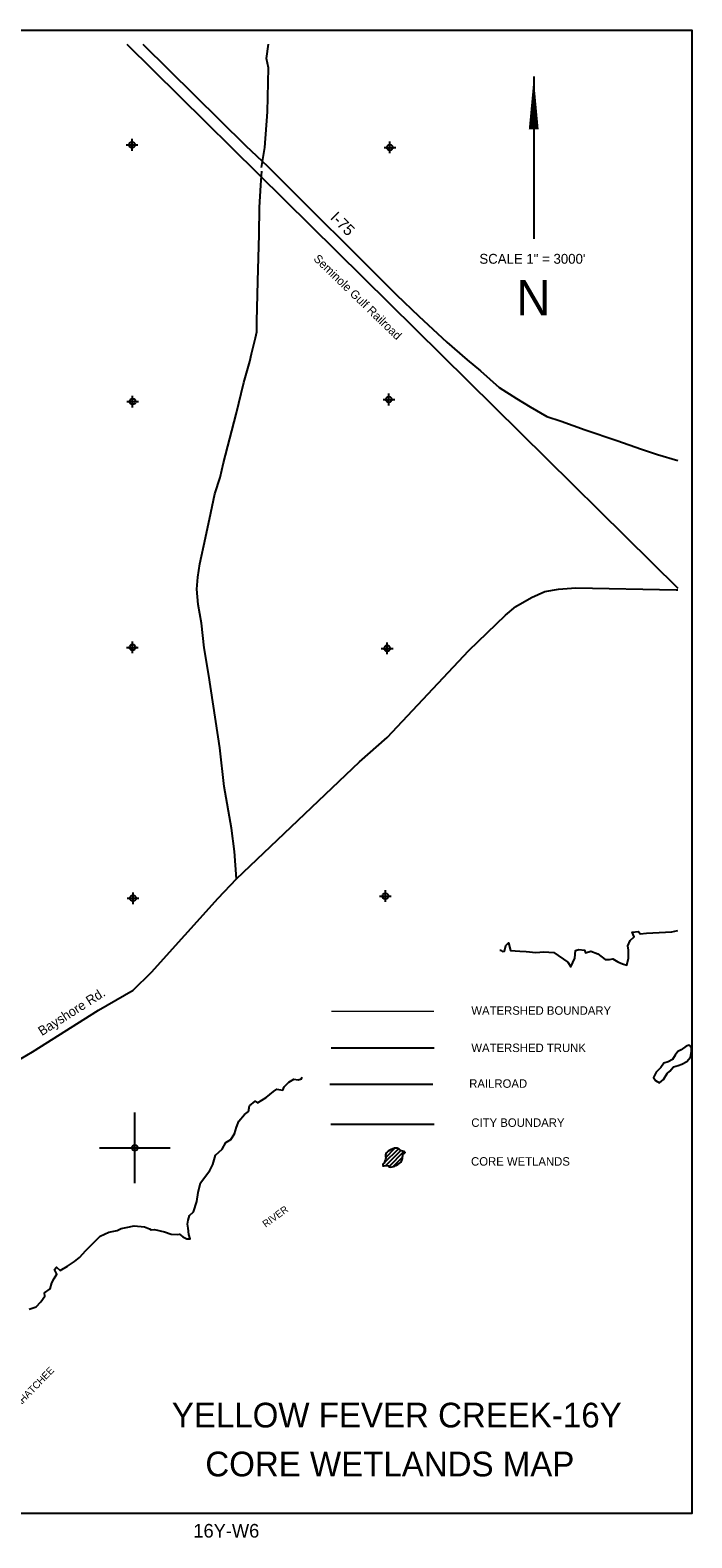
# Model space of a CAD drawing. Extents: x 183292 to 250788, y 844820 to 878152.
# Tile 5 of 6: x 217233 to 231292, y 846136 to 878152. Entities that reach past the tile are written whole.
import ezdxf
from ezdxf.enums import TextEntityAlignment as Align

# ---------------------------------------------------------------- set-up
doc = ezdxf.new("R2010")
doc.units = 0
doc.header["$LTSCALE"] = 800
doc.header["$PDMODE"] = 34
doc.header["$PDSIZE"] = 125
doc.linetypes.add('DASHED', pattern=[0])
doc.linetypes.add('STREAM', pattern=[0])
doc.layers.get('0').update_dxf_attribs({"linetype": 'CONTINUOUS'})
for name, color, linetype in [('BORDER', 1, 'CONTINUOUS'), ('CITY', 14, 'DASHED'), ('MAJROADS', 9, 'CONTINUOUS'), ('RR', 13, 'CONTINUOUS'), ('SEC', 2, 'CONTINUOUS'), ('TEXT', 7, 'CONTINUOUS'), ('TRUNKS', 5, 'STREAM'), ('WATER', 4, 'CONTINUOUS'), ('WETDBA', 11, 'CONTINUOUS'), ('WETFILL', 12, 'CONTINUOUS'), ('WSHEDS', 3, 'CONTINUOUS')]:
    doc.layers.add(name, color=color, linetype=linetype)
doc.layers.get('0').off()

# ---------------------------------------------------------------- blocks, each defined once
blk = doc.blocks.new('*X')
at = {"color": 0}
for p, q in [((199145.33566, 864709.593452), (199536.505735, 865100.763527)), ((199189.76805, 864577.249147), (199706.938814, 865094.41991)), ((199271.100451, 864481.804852), (199877.371892, 865088.076293)), ((199368.920718, 864402.848424), (200047.80497, 865081.732676)), ((199551.697625, 864408.848635), (200094.287838, 864951.438849)), ((199952.496032, 864632.870348), (200048.947802, 864729.322118)), ((199459.469831, 864316.620842), (199546.871849, 864404.02286)), ((197993.236645, 862496.834265), (198055.929968, 862559.527588)), ((198061.073805, 862387.89473), (198143.265823, 862470.086747)), ((198126.709615, 862276.753845), (198204.757621, 862354.801851)), ((198179.837856, 862153.10539), (198288.400925, 862261.668459)), ((198249.164457, 862045.655296), (198345.270132, 862141.760971)), ((198322.03468, 861941.748823), (198416.571353, 862036.285497)), ((198388.730807, 861831.668255), (198521.096411, 861964.033859)), ((198446.918841, 861713.079594), (198769.459501, 862035.620254)), ((198504.090011, 861593.474068), (198842.76759, 861932.151647)), ((198044.853296, 861664.56744), (198083.796013, 861703.510156)), ((198181.139591, 861624.077039), (198226.813063, 861669.750511)), ((198330.621677, 861596.78243), (198392.847252, 861659.008005)), ((198601.387436, 861513.994798), (198855.162463, 861767.769825)), ((198748.065578, 861483.896245), (198849.118013, 861584.94868)), ((198799.092642, 861358.146614), (198906.573451, 861465.627422)), ((198869.576968, 861251.854244), (198967.683118, 861349.960395)), ((198915.118075, 861120.618656), (199023.507857, 861229.008439)), ((198980.960146, 861009.684032), (199055.234758, 861083.958644)), ((199032.780789, 860884.72798), (199108.951314, 860960.898505)), ((199097.16661, 860772.337106), (199174.607054, 860849.77755)), ((199146.098557, 860644.492357), (199234.07759, 860732.47139)), ((199180.727739, 860502.344843), (199277.338309, 860598.955414)), ((199539.718631, 860684.55904), (199652.731347, 860797.571756)), ((199216.573432, 860361.413841), (199323.544775, 860468.385185)), ((199237.489311, 860028.77633), (199541.948581, 860333.235599)), ((199290.176207, 860258.239921), (199521.813226, 860489.87694)), ((199328.042171, 859942.552495), (199519.595445, 860134.105769)), ((199454.581757, 859892.315386), (199486.770291, 859924.503919)), ((199603.526597, 859687.706835), (199673.162141, 859757.342379)), ((199674.318525, 859581.722068), (199742.243762, 859649.647304)), ((199723.839201, 859454.466048), (199780.60265, 859511.229497)), ((199737.879632, 859291.729784), (199815.377738, 859369.22789)), ((199775.499897, 859152.573353), (199873.107318, 859250.180775)), ((199805.234971, 859005.531732), (199907.991439, 859108.2882)), ((199876.086467, 858899.606533), (199951.83368, 858975.353745)), ((199939.502316, 858786.245687), (200029.733387, 858876.476758)), ((200005.036273, 858675.002949), (200086.420224, 858756.386899)), ((200069.892999, 858563.082979), (200241.315708, 858734.505688)), ((200206.412576, 858876.379251), (200265.528906, 858935.495581)), ((199370.868078, 857864.058058), (199624.519757, 858117.709737)), ((199383.906208, 858053.872883), (199561.310117, 858231.276792)), ((199396.944338, 858243.687708), (199402.359108, 858249.102478)), ((200145.987939, 858462.401224), (200285.007602, 858601.420886)), ((200298.159392, 858437.795982), (200405.621711, 858545.258301)), ((200374.638143, 858337.498037), (200466.64455, 858429.504444)), ((200403.916736, 858189.999934), (200554.663649, 858340.746848)), ((200495.893647, 858105.20015), (200620.680064, 858229.986568)), ((200594.583177, 858027.112985), (200711.947778, 858144.477586)), ((200647.645898, 857903.39901), (200810.166197, 858065.91931)), ((199213.407254, 857883.373929), (199323.984298, 857993.950973)), ((199269.72801, 857762.91799), (199306.79232, 857799.9823)), ((199399.047482, 857715.460766), (199682.985215, 857999.3985)), ((200711.962583, 857790.939), (200869.238089, 857948.214506)), ((200776.964922, 857679.164644), (200910.444014, 857812.643737)), ((200837.091063, 857562.51409), (200952.976145, 857678.399172)), ((200921.950786, 857470.597118), (201047.541433, 857596.187765)), ((200979.136896, 857351.006532), (201160.343353, 857532.21299)), ((200965.348768, 856806.888319), (201179.437435, 857020.976985)), ((200989.132824, 857184.225765), (201180.924091, 857376.017032)), ((200994.93854, 857013.254786), (201116.272992, 857134.589238)), ((201097.929435, 856762.692291), (201253.220462, 856917.983317)), ((201212.451213, 856700.437373), (201335.428963, 856823.415123)), ((201287.408846, 856598.618311), (201419.800428, 856731.009893)), ((201363.44718, 856497.87995), (201492.481632, 856626.914401)), ((201416.080218, 856373.736292), (201556.895499, 856514.551573)), ((201498.076936, 856278.956314), (201628.224646, 856409.104025)), ((201559.812531, 856163.915214), (201695.663456, 856299.76614)), ((201573.482366, 856000.808354), (201724.921277, 856152.247266)), ((201693.67629, 855944.225583), (201821.514088, 856072.06338)), ((201696.654228, 855770.426826), (201853.193018, 855926.965616)), ((201855.127918, 855752.12382), (202052.980175, 855949.976078)), ((201928.789343, 855472.231855), (202105.714036, 855649.156548)), ((201967.764339, 855687.983546), (202118.42749, 855838.646697)), ((201872.587757, 855239.253573), (202058.696235, 855425.362051)), ((202013.601678, 855203.490799), (202087.467785, 855277.356906)), ((202149.379509, 855162.491935), (202275.761182, 855288.873607)), ((202264.678503, 855101.014234), (202348.938368, 855185.274099)), ((202324.540599, 854984.099634), (202374.279422, 855033.838457)), ((202352.838882, 854835.621221), (202442.121568, 854924.903908)), ((202264.751383, 854747.533723), (202339.656842, 854822.439182)), ((202300.545761, 854606.551406), (202517.161948, 854823.167593)), ((202366.947871, 854496.176821), (202509.399409, 854638.628358)), ((202463.096821, 854415.549075), (202597.864293, 854550.316547)), ((202583.316104, 854358.991663), (202619.483234, 854395.158792)), ((202674.874332, 854273.773195), (202829.909503, 854428.808366)), ((202765.641384, 854187.763552), (203002.980817, 854425.102985)), ((202818.68865, 854064.034123), (203076.10063, 854321.446103)), ((202906.862024, 853975.430802), (203161.298289, 854229.867067)), ((203043.156876, 853934.948958), (203283.393218, 854175.185301)), ((203086.814368, 853625.05306), (203450.605953, 853988.844644)), ((203132.962658, 853494.424655), (203485.082854, 853846.54485)), ((203165.312732, 853349.998033), (203520.881541, 853705.566842)), ((203192.610951, 853907.626338), (203391.380342, 854106.395729)), ((203174.854692, 853182.763298), (203536.48478, 853544.393386)), ((203232.5126, 853063.64451), (203604.260502, 853435.392412)), ((203306.384157, 852960.739372), (203674.58404, 853328.939255)), ((203400.535073, 852878.113593), (203767.859237, 853245.437757)), ((203595.98933, 852896.791155), (203810.494144, 853111.295968)), ((203658.666337, 852782.691466), (203794.267663, 852918.292792)), ((202428.402414, 852789.86441), (202514.840884, 852876.30288)), ((203636.145762, 852583.394196), (203778.041181, 852725.289615)), ((203670.4405, 852440.912239), (203761.8147, 852532.286439)), ((203698.679845, 852292.374888), (203745.588219, 852339.283262)), ((249947.483293, 844977.839662), (250551.928531, 845582.284899)), ((250010.422338, 845217.555402), (250396.129104, 845603.262168)), ((250018.374722, 844871.954396), (250655.349956, 845508.929629)), ((250152.654307, 844829.457285), (250788.102994, 845464.905972)), ((250319.975049, 844820.001332), (250724.617983, 845224.644265)), ((249896.690358, 844927.046726), (249931.385716, 844961.742085))]:
    blk.add_line(p, q, dxfattribs=at)

msp = doc.modelspace()

# ---------------------------------------------------------------- linework, layer by layer
at = {"layer": 'BORDER', "color": 0}
msp.add_lwpolyline([(183291.594381, 846651.773052), (183291.594381, 878151.773052), (231291.594381, 878151.773052), (231291.594381, 846651.773052)], close=True, dxfattribs=at)
at = {"layer": 'CITY', "color": 0}
msp.add_lwpolyline([(223618.878049, 854922.917024), (225813.384606, 854922.917024)], dxfattribs=at)
at = {"layer": 'MAJROADS', "color": 0}
for points in [[(219630.060251, 877851.773052), (221816.59963, 875697.76051), (222274.244084, 875267.030705), (225018.99014, 872531.838158), (225491.473856, 872077.077849), (226083.091462, 871524.66749), (226520.802278, 871152.20356), (226801.488375, 870916.747286), (227198.366213, 870564.578832), (227565.987846, 870329.328917), (227858.342431, 870151.857692), (228210.86174, 869948.770457), (228516.990607, 869846.461826), (229028.309235, 869663.07065), (229694.281832, 869437.115206), (230224.916921, 869254.843166), (230560.054871, 869139.723983), (230991.594381, 869011.192925)], [(222151.649853, 875236.687114), (222218.33288, 875658.186865), (222274.234332, 876420.316084), (222297.85593, 877350.275096), (222257.444282, 877551.683213), (222294.315878, 877851.773052)], [(221616.832124, 860128.627263), (221571.760705, 860713.788314), (221508.375808, 861208.651239), (221355.664827, 862089.633983), (221261.174885, 862911.530042), (221029.495568, 864446.702716), (220933.274329, 865033.983325), (220870.13676, 865562.362743), (220806.009878, 865956.676189), (220774.904833, 866283.709322), (220793.51804, 866534.959355), (220837.515944, 866819.540384), (220958.904581, 867371.696867), (221071.728599, 867898.777813), (221158.549599, 868308.73653), (221270.013312, 868651.476766), (221339.334082, 868961.009668), (221606.75407, 869998.104154), (221770.903971, 870667.259202), (221899.929747, 871118.804375), (221934.621048, 871277.760388), (222020.947392, 871620.68612), (222047.012241, 871746.187472), (222048.619873, 871964.044675), (222071.684984, 872818.591578), (222095.801238, 873815.583575), (222108.384938, 874385.302121), (222137.046731, 874862.726648), (222155.969098, 875155.872296)], [(216802.463718, 856175.861255), (217282.210875, 856457.186196), (218688.248457, 857343.307831), (219420.438082, 857765.201299), (219808.764941, 858147.76627), (221228.317378, 859720.924516), (221616.832124, 860128.627263), (224233.128556, 862614.610652), (224815.180439, 863129.803295), (226555.211483, 864977.097177), (227331.739943, 865725.468601), (227551.041149, 865916.563199), (227887.651982, 866106.780987), (228165.106968, 866230.403108), (228458.756808, 866278.48664), (228827.694722, 866309.24799), (230955.838625, 866268.202392), (230991.594381, 866268.420714)]]:
    msp.add_lwpolyline(points, dxfattribs=at)
at = {"layer": 'RR', "color": 0}
for points in [[(219284.689189, 877851.773052), (230991.594381, 866303.337318)], [(223599.572824, 855766.727353), (225789.501412, 855766.727353)]]:
    msp.add_lwpolyline(points, dxfattribs=at)
at = {"layer": 'SEC', "color": 0}
for p in [(219398.213873, 875716.79613), (224876.035439, 875661.509622), (219410.074389, 870263.733912), (224854.944976, 870309.144884), (219406.473914, 865045.294315), (224817.47125, 865023.881057), (219419.026133, 859717.87338), (224780.135865, 859763.745487), (219456.84495, 854415.44236)]:
    msp.add_point(p, dxfattribs=at)
at = {"layer": 'TEXT', "color": 0}
msp.add_line((227931.941925, 877168.868366), (227931.941925, 873718.868366), dxfattribs=at)
msp.add_lwpolyline([(227931.941925, 877168.868366, 0, 210, 0), (227931.941925, 876043.868366, 210, 210, 0)], format="xyseb", dxfattribs=at)
for points in [[(219456.84495, 853665.44236), (219456.84495, 855165.44236)], [(218706.84495, 854415.44236), (220206.84495, 854415.44236)]]:
    msp.add_lwpolyline(points, dxfattribs=at)
at = {"layer": 'TRUNKS', "color": 0}
msp.add_lwpolyline([(223624.972948, 856544.637572), (225819.327205, 856544.637572)], dxfattribs=at)
at = {"layer": 'WATER', "color": 0}
for points in [[(227214.41632, 858616.464946), (227226.787038, 858613.078359), (227268.490566, 858587.679897), (227310.415474, 858595.777086), (227336.312038, 858712.845827), (227395.31684, 858771.075802), (227436.134852, 858611.694739), (227636.998064, 858593.618639), (227770.92532, 858584.35921), (227980.162444, 858566.227765), (228147.751385, 858581.868694), (228356.988509, 858563.737249), (228657.121087, 858360.770935), (228723.44825, 858259.841226), (228808.404961, 858443.513854), (228817.885769, 858610.936761), (228893.361672, 858627.186483), (229010.541103, 858618.037743), (229035.275427, 858559.254321), (229144.357669, 858592.030489), (229294.756027, 858540.790807), (229453.030194, 858414.130568), (229545.143232, 858413.521775), (229612.245222, 858429.826842), (229720.718672, 858370.489972), (229820.928898, 858327.956271), (229912.820557, 858293.851828), (229947.312414, 858444.360875), (229948.41931, 858611.839127), (229932.280277, 858704.062854), (229983.29858, 858820.965561), (230067.535808, 858895.777327), (230026.330383, 858996.541001), (230160.423674, 859012.40331), (230193.587255, 858961.938455), (230327.680546, 858977.800764)], [(230327.680546, 858977.800764), (230863.970773, 859001.219183), (230991.594381, 859029.579985)], [(217211.024571, 850991.686929), (217362.087066, 851040.934198), (217463.293499, 851149.130924), (217547.807452, 851265.812252), (217539.931642, 851341.23281), (217657.719866, 851424.197109), (217692.045688, 851549.584418), (217742.897956, 851641.365387), (217802.124137, 851733.091012), (217752.544799, 851833.910031), (217794.746431, 851883.876783), (217869.668885, 851816.387379), (218029.382017, 851907.448866), (218172.402668, 852006.994956), (218281.816979, 852090.014599), (218416.795786, 852239.859508), (218560.093161, 852381.27516), (218720.249051, 852539.327948), (218905.08392, 852630.223401), (219081.157463, 852662.55681), (219169.077704, 852705.494445), (219274.20021, 852728.275181), (219441.899841, 852760.663935), (219659.510878, 852742.477145), (219768.095017, 852699.8881), (219801.424633, 852674.544984), (219876.845191, 852682.420793), (220085.860936, 852630.793698), (220227.940725, 852587.983274), (220353.494069, 852578.779189), (220403.792889, 852586.821033), (220478.770689, 852527.705542), (220562.23309, 852485.282531), (220629.224391, 852484.839773), (220604.711446, 852577.118845), (220588.849137, 852711.212136), (220572.65476, 852795.061951), (220589.956033, 852878.690387), (220615.741908, 852979.011303), (220700.034482, 853062.196981), (220776.83866, 853279.420605), (220803.233328, 853471.854559), (220854.805078, 853672.496392), (221049.1761, 853939.188664), (221116.997573, 854064.354594), (221168.569323, 854264.996426), (221311.756008, 854389.664253), (221388.062083, 854531.522664), (221497.365704, 854597.794482), (221573.505745, 854714.531155), (221616.316169, 854856.610944), (221667.389816, 854981.887564), (221785.565453, 855123.469251), (221869.747337, 855189.907103), (221895.643902, 855306.975845), (222013.542815, 855406.687968), (222063.564912, 855372.860249), (222248.565815, 855488.87744), (222400.126413, 855613.489922), (222475.823695, 855663.235294), (222601.321694, 855645.657297), (222626.88619, 855712.482563), (222728.037278, 855812.305376), (222837.3409, 855878.577195), (222929.343248, 855861.220577), (222996.500583, 855885.899556), (223009.12646, 855916.869093)]]:
    msp.add_lwpolyline(points, dxfattribs=at)
msp.add_lwpolyline([(231184.937299, 856251.704114), (231260.94693, 856343.312054), (231286.878637, 856460.39093), (231287.454602, 856544.142119), (231237.549467, 856594.738411), (231170.433322, 856578.448945), (231060.980812, 856495.446509), (230993.749475, 856462.406805), (230934.605274, 856387.43391), (230883.720999, 856295.65318), (230791.249113, 856246.036028), (230698.892418, 856213.169113), (230631.257906, 856121.503576), (230530.065321, 856021.693306), (230479.065854, 855913.162339), (230520.480677, 855845.873405), (230603.886288, 855795.046727), (230688.155845, 855869.846833), (230764.395862, 855994.955249), (230823.367274, 856044.802787), (230899.376905, 856136.410728), (231000.108718, 856169.220046), (231075.657578, 856193.827035)], close=True, dxfattribs=at)
at = {"layer": 'WETDBA', "color": 0}
msp.add_lwpolyline([(224722.484641, 854035.970297), (224756.969529, 854036.326563), (224786.701507, 854042.990674), (224815.308553, 854044.291533), (224843.578115, 854033.860499), (224862.627346, 854017.42474), (224891.58391, 854007.176691), (224925.328928, 854010.798197), (224954.122192, 854022.449016), (224979.700441, 854030.084153), (225004.684799, 854042.711284), (225043.998381, 854065.560311), (225071.68845, 854081.677961), (225092.33345, 854096.135532), (225114.610042, 854116.653928), (225123.655909, 854134.037793), (225136.633461, 854164.933175), (225141.19987, 854193.285273), (225143.681484, 854222.640118), (225149.613966, 854251.875419), (225152.853954, 854276.758146), (225171.586569, 854292.221106), (225192.00629, 854310.124257), (225199.643198, 854318.174126), (225189.617505, 854330.954294), (225173.082479, 854340.875433), (225142.470531, 854346.614357), (225122.187396, 854353.546352), (225099.907289, 854367.000895), (225082.767798, 854382.603675), (225046.732391, 854404.642363), (225030.117473, 854408.526466), (225001.96422, 854411.371407), (224973.558663, 854408.176668), (224938.561238, 854396.258276), (224899.661797, 854380.141216), (224872.974475, 854366.108361), (224841.719281, 854346.314564), (224817.005141, 854327.310861), (224798.82148, 854309.786896), (224786.725079, 854288.907226), (224780.143194, 854268.284555), (224781.572117, 854253.820517), (224785.852139, 854233.36438), (224786.659554, 854203.197703), (224781.1697, 854167.588474), (224771.041194, 854142.082778), (224763.586089, 854110.927162), (224753.333343, 854093.524794), (224731.53962, 854075.255673), (224726.366693, 854063.966999), (224723.883026, 854045.993938)], close=True, dxfattribs=at)
at = {"layer": 'WSHEDS', "color": 0, "const_width": 30}
msp.add_lwpolyline([(223628.413246, 857316.984215), (225813.567829, 857316.984215)], dxfattribs=at)

# ---------------------------------------------------------------- block references
at = {"layer": 'WETFILL', "color": 0, "xscale": 0.5, "yscale": 0.5, "zscale": 0.5}
msp.add_blockref('*X', (99781.106946, 431607.176853), dxfattribs=at)

# ---------------------------------------------------------------- texts
at = {"layer": 'MAJROADS', "color": 0}
for s, height, rotation, p in [('I-75', 240, 315, (223592.776208, 874152.589523)), ('Bayshore Rd.', 200, 32.482306, (217482.774663, 856788.943077))]:
    msp.add_text(s, height=height, rotation=rotation, dxfattribs=at).set_placement(p)
at = {"layer": 'TEXT', "color": 0}
for s, height, p in [('SCALE 1" = 3000\'', 210, (227903.980631, 873191.374331)), ('N', 750, (227924.951602, 872093.893551)), ('YELLOW FEVER CREEK-16Y', 525, (225022.114034, 848480.142642)), ('CORE WETLANDS MAP', 525, (224874.942176, 847440.921682)), ('16Y-W6', 290, (221401.038279, 846140.978086))]:
    msp.add_text(s, height=height, dxfattribs=at).set_placement(p, align=Align.CENTER)
msp.add_text('Seminole Gulf Railroad', height=180, rotation=316, dxfattribs=at).set_placement((223239.757784, 873280.488508))
for s, p in [('WATERSHED BOUNDARY', (226606.716934, 857243.569735)), ('WATERSHED TRUNK', (226606.716934, 856451.519249)), ('RAILROAD', (226561.438931, 855692.676043)), ('CITY BOUNDARY', (226606.221942, 854863.009627))]:
    msp.add_text(s, height=180, dxfattribs=at).set_placement(p)
at = {"layer": 'WATER', "color": 0}
for s, rotation, p in [('RIVER', 36, (222237.183367, 852719.401487)), ('CALOOSAHATCHEE', 45.9321, (216413.406278, 848292.687859))]:
    msp.add_text(s, height=150, rotation=rotation, dxfattribs=at).set_placement(p)
at = {"layer": 'WETDBA', "color": 0}
msp.add_text('CORE WETLANDS', height=180, dxfattribs=at).set_placement((226600.382661, 854039.222991))

doc.saveas('drawing.dxf')
